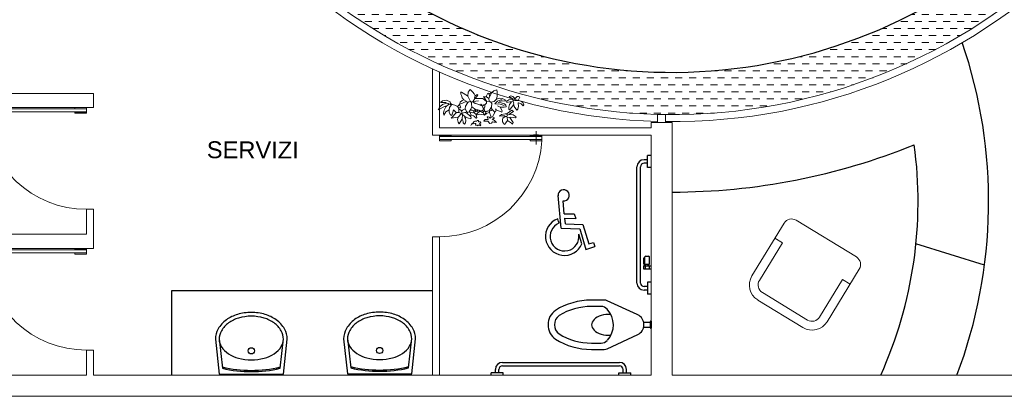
# Model space of a CAD drawing. Header units: millimetres. Extents: x 217.8 to 250.3, y 155.3 to 171.1.
# Tile 20 of 35: x 239.2 to 246.2, y 156 to 158.6. Entities that reach past the tile are written whole.
import ezdxf

# ---------------------------------------------------------------- set-up
doc = ezdxf.new("R2010")
doc.units = ezdxf.units.MM
for name, color, linetype, lineweight in [('ACQUA', 151, 'Continuous', 20), ('ATTREZZI', 175, 'Continuous', 0), ('MURATURA_sezioni', 5, 'Continuous', 18), ('PORTE_infissi', 252, 'Continuous', 5), ('TESTO', 253, 'Continuous', 25), ('VERDE_giardino', 74, 'Continuous', 9), ('VETRATE', 171, 'Continuous', 9)]:
    doc.layers.add(name, color=color, linetype=linetype, lineweight=lineweight)
for name, color, linetype in [('ARREDI_attrezzature', 175, 'Continuous'), ('PROIEZIONI', 145, 'Continuous'), ('SANITARI', 175, 'Continuous')]:
    doc.layers.add(name, color=color, linetype=linetype)
doc.styles.get("Standard").update_dxf_attribs({"font": 'ARIAL.TTF'})

msp = doc.modelspace()

# ---------------------------------------------------------------- hatches: boundary and pattern name
at = {"layer": 'ACQUA'}
h = msp.add_hatch(dxfattribs=at)
h.set_pattern_fill('DASH', color=256, scale=0.4, style=0)
h.set_pattern_definition([(0, (358.711986, -43.13463), (0.05, 0.05), [0.05, -0.05])])
h.paths.add_polyline_path([(244.3418, 165.9229), (244.3418, 165.6204, -0.174446), (246.5631, 164.4613), (246.7837, 164.6645, 0.17708)])
h.paths.add_polyline_path([(243.3257, 165.9208, 2.20923), (247.8419, 161.9543), (247.5419, 161.9543, -2.193796), (243.3257, 165.6181)])

# ---------------------------------------------------------------- linework, layer by layer
at = {"layer": 'ARREDI_attrezzature'}
msp.add_line((246.0554, 156.8854), (245.5696, 157.0366), dxfattribs=at)
for centre, radius, start, end in [((242.5848, 157.3374), 3.5, 339.37163, 18.79674), ((243.8419, 161.9543), 4.55, 270, 292.153), ((242.5848, 157.3374), 3, 335.73091, 7.71645)]:
    msp.add_arc(centre, radius, start, end, dxfattribs=at)
at = {"layer": 'ATTREZZI'}
for p, q in [((245.1473, 156.9434), (244.7206, 157.204)), ((244.6347, 157.1833), (244.4066, 156.8099)), ((244.6229, 157.044), (244.5696, 157.0766)), ((244.6229, 157.044), (244.46, 156.7774)), ((245.1681, 156.8575), (244.94, 156.4841)), ((245.0496, 156.7834), (244.8867, 156.5167)), ((245.1029, 156.7508), (245.0496, 156.7834)), ((244.8007, 156.496), (244.4807, 156.6914)), ((244.7682, 156.4426), (244.4482, 156.6381))]:
    msp.add_line(p, q, dxfattribs=at)
for centre, radius, start, end in [((244.6881, 157.1507), 0.0625, 58.57993, 148.57993), ((245.1147, 156.8901), 0.0625, 328.57993, 58.57993), ((244.5133, 156.7448), 0.125, 148.57993, 238.57993), ((244.5133, 156.7448), 0.0625, 148.57993, 238.57993), ((244.8333, 156.5493), 0.0625, 238.57993, 328.57993), ((244.8333, 156.5493), 0.125, 238.57993, 328.57993)]:
    msp.add_arc(centre, radius, start, end, dxfattribs=at)
at = {"layer": 'MURATURA_sezioni'}
for p, q in [((242.1419, 157.8091), (242.1419, 158.2784)), ((242.1419, 158.2784), (242.1919, 158.2556)), ((242.1919, 157.8591), (242.1919, 158.2556)), ((238.1904, 158.1043), (239.7391, 158.1043)), ((239.7391, 158.0043), (239.7391, 158.1043)), ((238.1903, 158.0043), (239.7391, 158.0043)), ((243.6919, 157.8591), (242.1919, 157.8591)), ((243.6919, 157.8974), (243.6919, 157.8591)), ((243.6919, 157.8974), (243.8419, 157.8974)), ((243.8419, 157.8974), (243.8419, 156.1043)), ((243.6919, 157.8091), (242.1419, 157.8091)), ((243.6919, 157.8091), (243.6919, 156.1043)), ((243.6919, 157.8091), (243.6919, 156.1043)), ((239.6891, 157.1043), (239.6891, 157.2822)), ((239.6891, 157.2822), (239.7391, 157.2822)), ((239.7391, 157.0043), (239.7391, 157.2822)), ((238.1903, 157.1043), (239.6891, 157.1043)), ((242.1419, 156.1043), (242.1419, 157.0871)), ((242.1919, 157.0871), (242.1419, 157.0871)), ((242.1919, 156.5821), (242.1919, 157.0871)), ((238.1891, 157.0043), (239.7391, 157.0043)), ((242.1419, 156.7043), (242.1419, 156.1043)), ((242.1919, 156.1043), (242.1919, 156.5821)), ((239.6891, 156.1043), (239.6891, 156.2822)), ((239.6891, 156.2822), (239.7391, 156.2822)), ((239.7391, 156.1043), (239.7391, 156.2822)), ((239.6891, 156.1043), (238.1891, 156.1043)), ((238.1891, 156.1043), (239.6891, 156.1043)), ((243.6919, 156.1043), (239.7391, 156.1043)), ((242.1419, 156.1043), (240.2919, 156.1043)), ((247.0159, 156.1043), (243.8419, 156.1043)), ((247.0159, 155.9543), (234.1268, 155.9543))]:
    msp.add_line(p, q, dxfattribs=at)
at = {"layer": 'PORTE_infissi'}
msp.add_line((242.8768, 157.8354), (242.8768, 157.7419), dxfattribs=at)
for points in [[(238.9629, 157.9947), (239.6891, 157.9947), (239.6891, 157.9729), (238.9629, 157.9729)], [(239.6891, 157.9955), (239.6891, 158.0043), (239.6067, 158.0043), (239.6067, 157.9955)], [(239.6891, 157.9721), (239.6891, 157.9634), (239.6067, 157.9634), (239.6067, 157.9721)], [(242.1919, 157.8004), (242.1919, 157.8091), (242.2743, 157.8091), (242.2743, 157.8004)], [(242.918, 157.7996), (242.1919, 157.7996), (242.1919, 157.7778), (242.918, 157.7778)], [(242.1919, 157.777), (242.1919, 157.7682), (242.2743, 157.7682), (242.2743, 157.777)], [(242.918, 157.8004), (242.918, 157.8091), (242.8356, 157.8091), (242.8356, 157.8004)], [(242.918, 157.777), (242.918, 157.7682), (242.8356, 157.7682), (242.8356, 157.777)], [(238.9629, 156.9947), (239.6891, 156.9947), (239.6891, 156.9729), (238.9629, 156.9729)], [(239.6891, 156.9955), (239.6891, 157.0043), (239.6067, 157.0043), (239.6067, 156.9955)], [(239.6891, 156.9721), (239.6891, 156.9634), (239.6067, 156.9634), (239.6067, 156.9721)]]:
    msp.add_lwpolyline(points, close=True, dxfattribs=at)
at = {"layer": 'PORTE_infissi', "color": 2}
msp.add_lwpolyline([(243.7376, 157.8974), (243.7376, 157.9557), (243.7943, 157.9557), (243.7943, 157.8974)], dxfattribs=at)
at = {"layer": 'PORTE_infissi', "const_width": 0.00436}
for points in [[(242.8956, 157.8117), (242.858, 157.8117)], [(242.8956, 157.7656), (242.858, 157.7656)]]:
    msp.add_lwpolyline(points, dxfattribs=at)
at = {"layer": 'PORTE_infissi'}
for centre, start, end in [((239.6891, 158.0093), 183.61892, 270), ((242.1919, 157.8141), 270, 356.38108), ((239.6891, 157.0093), 183.61892, 270)]:
    msp.add_arc(centre, 0.7271, start, end, dxfattribs=at)
at = {"layer": 'PROIEZIONI'}
msp.add_arc((243.8419, 161.9543), 3.7, 42.65313, 0, dxfattribs=at)
at = {"layer": 'SANITARI'}
for p, q in [((243.6669, 157.6336), (243.6419, 157.6336)), ((243.6669, 157.5786), (243.6669, 157.6636)), ((243.6919, 157.6636), (243.6669, 157.6636)), ((243.5919, 156.7586), (243.5919, 157.5836)), ((243.6169, 156.7586), (243.6169, 157.5836)), ((243.6669, 157.6086), (243.6419, 157.6086)), ((243.6919, 157.5786), (243.6669, 157.5786)), ((243.0554, 157.1472), (243.032, 157.3789)), ((243.0767, 157.2506), (243.0679, 157.3416)), ((243.0351, 157.1959), (243.0299, 157.2143)), ((243.0767, 157.2506), (243.1467, 157.2486)), ((243.084, 157.1784), (243.0798, 157.2185)), ((243.0798, 157.2185), (243.1575, 157.2163)), ((243.1467, 157.2486), (243.1575, 157.2163)), ((243.0351, 157.1959), (243.0386, 157.1836)), ((243.0554, 157.1472), (243.1857, 157.1435)), ((243.084, 157.1784), (243.2079, 157.1749)), ((243.1857, 157.1435), (243.2299, 156.9971)), ((243.2079, 157.1749), (243.2499, 157.0359)), ((243.1912, 157.0681), (243.1789, 157.1045)), ((243.2016, 157.0374), (243.1912, 157.0681)), ((243.2299, 156.9971), (243.2929, 157.0171)), ((243.2499, 157.0359), (243.284, 157.0467)), ((243.284, 157.0467), (243.2929, 157.0171)), ((243.6397, 156.8942), (243.6397, 156.9343)), ((243.6441, 156.8796), (243.6441, 156.9387)), ((243.6485, 156.8942), (243.6485, 156.9437)), ((243.6536, 156.9488), (243.6746, 156.9488)), ((243.6796, 156.8942), (243.6796, 156.9437)), ((243.6369, 156.8796), (243.6912, 156.8796)), ((243.6369, 156.8796), (243.6369, 156.859)), ((243.6369, 156.859), (243.6912, 156.859)), ((243.6505, 156.8796), (243.6505, 156.859)), ((243.6746, 156.8892), (243.6536, 156.8892)), ((243.6696, 156.8841), (243.6696, 156.8796)), ((243.6746, 156.8892), (243.6746, 156.8892)), ((243.6776, 156.8796), (243.6776, 156.859)), ((243.6669, 156.7336), (243.6419, 156.7336)), ((243.6919, 156.7636), (243.6669, 156.7636)), ((243.6669, 156.7636), (243.6669, 156.6786)), ((242.1419, 156.7043), (240.2919, 156.7043)), ((240.2919, 156.7043), (240.2919, 156.1043)), ((243.6669, 156.7086), (243.6419, 156.7086)), ((243.6919, 156.6786), (243.6669, 156.6786)), ((243.2684, 156.6373), (243.2684, 156.6373)), ((243.36, 156.6373), (243.2684, 156.6373)), ((243.337, 156.5923), (243.2684, 156.5923)), ((243.5931, 156.5345), (243.381, 156.6327)), ((243.5975, 156.5325), (243.5931, 156.5345)), ((243.6393, 156.4803), (243.6863, 156.4803)), ((243.6397, 156.4462), (243.6863, 156.4462)), ((243.641, 156.4603), (243.641, 156.4644)), ((243.6863, 156.484), (243.6863, 156.4424)), ((243.6909, 156.4886), (243.6919, 156.4886)), ((243.6909, 156.4378), (243.6919, 156.4378)), ((243.6919, 156.4886), (243.6919, 156.4378)), ((241.5392, 156.3645), (241.5623, 156.1555)), ((241.9722, 156.1555), (241.9953, 156.3645)), ((243.381, 156.292), (243.5975, 156.3922)), ((240.6026, 156.3592), (240.6299, 156.1116)), ((240.6295, 156.3622), (240.6525, 156.1532)), ((241.0625, 156.1532), (241.0856, 156.3622)), ((241.0852, 156.1116), (241.1125, 156.3592)), ((241.5123, 156.3616), (241.5396, 156.1139)), ((241.9949, 156.1139), (242.0222, 156.3616)), ((243.2684, 156.3323), (243.337, 156.3323)), ((243.2684, 156.2873), (243.36, 156.2873)), ((242.6378, 156.1955), (243.4678, 156.1955)), ((242.6378, 156.1705), (243.4678, 156.1705)), ((240.6299, 156.1116), (241.0852, 156.1116)), ((241.5396, 156.1139), (241.9949, 156.1139)), ((242.5578, 156.1043), (242.5578, 156.1205)), ((242.6428, 156.1205), (242.5578, 156.1205)), ((242.5878, 156.1205), (242.5878, 156.1455)), ((242.6128, 156.1205), (242.6128, 156.1455)), ((242.6428, 156.1043), (242.6428, 156.1205)), ((243.4628, 156.1043), (243.4628, 156.1205)), ((243.4628, 156.1205), (243.5478, 156.1205)), ((243.4928, 156.1205), (243.4928, 156.1455)), ((243.5178, 156.1205), (243.5178, 156.1455)), ((243.5478, 156.1043), (243.5478, 156.1205))]:
    msp.add_line(p, q, dxfattribs=at)
for centre in [(240.8575, 156.2774), (241.7673, 156.2798)]:
    msp.add_circle(centre, 0.022, dxfattribs=at)
for centre, radius, start, end in [((243.6419, 157.5836), 0.05, 90, 180), ((243.6419, 157.5836), 0.025, 90, 180), ((243.0719, 157.3811), 0.0399, 264.49139, 183.42084), ((243.0778, 157.089), 0.1343, 110.8862, 337.38626), ((243.0778, 157.089), 0.1024, 112.67717, 8.12421), ((243.6448, 156.9343), 0.00503, 96.86812, 180), ((243.6492, 156.9387), 0.00503, 97.28242, 180), ((243.6536, 156.9437), 0.00503, 90, 180), ((243.6746, 156.9437), 0.00503, 360, 90), ((243.6448, 156.8942), 0.00503, 180, 263.13188), ((243.6536, 156.8942), 0.00503, 180, 270), ((243.6746, 156.8841), 0.00503, 90, 180), ((243.6746, 156.8942), 0.00503, 270, 360), ((243.6419, 156.7586), 0.05, 180, 270), ((243.6419, 156.7586), 0.025, 180, 270), ((243.2679, 156.1584), 0.479, 89.93561, 121.98752), ((243.2679, 156.1584), 0.434, 89.93236, 121.81228), ((243.337, 156.5323), 0.06, 42.52281, 90.00001), ((243.36, 156.5873), 0.05, 65.15761, 90), ((240.8353, 156.282), 0.265, 106.59072, 125.7268), ((240.8353, 156.282), 0.2379, 106.59072, 125.7268), ((240.8575, 156.2074), 0.3428, 90, 106.59072), ((240.8575, 156.2074), 0.3157, 90, 106.59072), ((240.8575, 156.2074), 0.3428, 73.40928, 90), ((240.8575, 156.2074), 0.3157, 73.40928, 90), ((240.8798, 156.282), 0.2379, 54.2732, 73.40928), ((240.8798, 156.282), 0.265, 54.2732, 73.40928), ((241.745, 156.2844), 0.265, 106.59072, 125.7268), ((241.745, 156.2844), 0.2379, 106.59072, 125.7268), ((241.7673, 156.2097), 0.3428, 90, 106.59072), ((241.7673, 156.2097), 0.3157, 90, 106.59072), ((241.7673, 156.2097), 0.3428, 73.40928, 90), ((241.7673, 156.2097), 0.3157, 73.40928, 90), ((241.7895, 156.2844), 0.2379, 54.2732, 73.40928), ((241.7895, 156.2844), 0.265, 54.2732, 73.40928), ((243.086, 156.4623), 0.125, 125.0968, 234.9032), ((243.086, 156.4623), 0.08, 125.89578, 234.10422), ((243.2601, 156.4618), 0.1644, 318.02884, 42.52281), ((243.566, 156.4644), 0.075, 360, 65.15761), ((240.8013, 156.3293), 0.2067, 125.7268, 150.06363), ((240.8013, 156.3293), 0.1797, 125.7268, 150.06363), ((240.9138, 156.3293), 0.1797, 29.93637, 54.2732), ((240.9138, 156.3293), 0.2067, 29.93637, 54.2732), ((241.659, 156.3616), 0.1467, 150.06363, 180), ((241.711, 156.3316), 0.2067, 125.7268, 150.06363), ((241.711, 156.3316), 0.1797, 125.7268, 150.06363), ((241.8235, 156.3316), 0.1797, 29.93637, 54.2732), ((241.8235, 156.3316), 0.2067, 29.93637, 54.2732), ((241.8755, 156.3616), 0.1467, 360, 29.93637), ((243.566, 156.4603), 0.075, 294.84239, 360), ((243.6909, 156.484), 0.00466, 90, 180), ((243.6909, 156.4424), 0.00466, 180, 270), ((240.7493, 156.3592), 0.1467, 150.06363, 180), ((240.7493, 156.3592), 0.1197, 150.06363, 180), ((240.9658, 156.3592), 0.1197, 360, 29.93637), ((240.9658, 156.3592), 0.1467, 360, 29.93637), ((241.659, 156.3616), 0.1197, 150.06363, 180), ((241.8755, 156.3616), 0.1197, 360, 29.93637), ((243.2679, 156.7663), 0.434, 238.18772, 270.06764), ((240.7251, 156.3592), 0.0955, 180, 212.94672), ((240.7884, 156.4003), 0.1709, 212.94672, 237.416), ((240.9266, 156.4003), 0.1709, 302.584, 327.05328), ((240.9899, 156.3592), 0.0955, 327.05328, 360), ((241.6348, 156.3616), 0.0955, 180, 212.94672), ((241.6982, 156.4026), 0.1709, 212.94672, 237.416), ((241.8363, 156.4026), 0.1709, 302.584, 327.05328), ((241.8997, 156.3616), 0.0955, 327.05328, 360), ((243.2679, 156.7663), 0.479, 238.01248, 270.06439), ((243.337, 156.3923), 0.06, 269.99999, 317.47719), ((240.8302, 156.4655), 0.2484, 237.416, 255.17182), ((240.8575, 156.5689), 0.3553, 255.17182, 270), ((240.8575, 156.5689), 0.3553, 270, 284.82818), ((240.8849, 156.4655), 0.2484, 284.82818, 302.584), ((241.7399, 156.4679), 0.2484, 237.416, 255.17182), ((241.7673, 156.5712), 0.3553, 255.17182, 270), ((241.7673, 156.5712), 0.3553, 270, 284.82818), ((241.7946, 156.4679), 0.2484, 284.82818, 302.584), ((243.36, 156.3373), 0.05, 270, 294.84239), ((240.8575, 157.0338), 0.8952, 256.69295, 270), ((240.8575, 157.0338), 0.8952, 270, 283.30705), ((241.7673, 157.0362), 0.8952, 256.69295, 270), ((241.7673, 157.0362), 0.9042, 256.89648, 270), ((241.7673, 157.0362), 0.8952, 270, 283.30705), ((241.7673, 157.0362), 0.9042, 270, 283.10352), ((242.6378, 156.1455), 0.05, 90, 180), ((242.6378, 156.1455), 0.025, 90, 180), ((243.4678, 156.1455), 0.05, 0, 90), ((243.4678, 156.1455), 0.025, 0, 90), ((240.8575, 157.0338), 0.9042, 256.89648, 270), ((240.8575, 157.0338), 0.9042, 270, 283.10352)]:
    msp.add_arc(centre, radius, start, end, dxfattribs=at)
msp.add_ellipse((243.3973, 156.4618), major_axis=(-0.1278, 0), ratio=0.579882, start_param=4.637148, end_param=7.929222, dxfattribs=at)
at = {"layer": 'VERDE_giardino'}
for p, q in [((242.3416, 158.114), (242.3482, 158.114)), ((242.342, 158.1085), (242.3416, 158.114)), ((242.3482, 158.114), (242.3897, 158.0875)), ((242.393, 158.0858), (242.3953, 158.1125)), ((242.3953, 158.1125), (242.4082, 158.1324)), ((242.4082, 158.1324), (242.4288, 158.1133)), ((242.4288, 158.1133), (242.4379, 158.1013)), ((242.5438, 158.0991), (242.5571, 158.1107)), ((242.5488, 158.0842), (242.5635, 158.1109)), ((242.5571, 158.1107), (242.5637, 158.1107)), ((242.5635, 158.1109), (242.5779, 158.122)), ((242.5779, 158.122), (242.5993, 158.1292)), ((242.5993, 158.1292), (242.6015, 158.1133)), ((242.6015, 158.1133), (242.6, 158.0846)), ((242.2132, 158.0521), (242.1999, 158.0406)), ((242.2004, 158.0411), (242.2339, 158.0411)), ((242.2424, 158.0559), (242.2132, 158.0521)), ((242.2339, 158.0411), (242.2405, 158.0345)), ((242.2676, 158.0453), (242.2424, 158.0559)), ((242.2676, 158.0453), (242.2703, 158.0328)), ((242.3333, 158.0245), (242.339, 158.0423)), ((242.339, 158.0423), (242.3534, 158.0551)), ((242.3435, 158.0989), (242.342, 158.1085)), ((242.3814, 158.0477), (242.3433, 158.0311)), ((242.3482, 158.0908), (242.3435, 158.0989)), ((242.3482, 158.0908), (242.3532, 158.0742)), ((242.3532, 158.0742), (242.3648, 158.0593)), ((242.3534, 158.0551), (242.3648, 158.0593)), ((242.3648, 158.0593), (242.3814, 158.0494)), ((242.393, 158.0394), (242.3764, 158.0129)), ((242.3814, 158.0494), (242.3814, 158.0477)), ((242.3814, 158.0477), (242.393, 158.0394)), ((242.3897, 158.0875), (242.393, 158.0858)), ((242.4014, 158.0662), (242.393, 158.0858)), ((242.393, 158.0394), (242.3998, 158.0455)), ((242.3998, 158.0455), (242.4112, 158.0477)), ((242.4112, 158.0477), (242.4014, 158.0662)), ((242.4112, 158.0477), (242.4179, 158.0411)), ((242.4212, 158.0444), (242.4179, 158.0411)), ((242.4179, 158.0411), (242.4179, 158.0245)), ((242.4295, 158.0444), (242.4212, 158.0444)), ((242.4427, 158.0676), (242.4295, 158.0494)), ((242.4295, 158.0494), (242.4311, 158.0461)), ((242.4311, 158.0461), (242.4295, 158.0444)), ((242.4341, 158.0391), (242.4295, 158.0444)), ((242.4311, 158.0461), (242.4676, 158.0527)), ((242.4455, 158.0327), (242.4341, 158.0391)), ((242.4379, 158.1013), (242.4444, 158.0875)), ((242.4444, 158.0875), (242.4394, 158.0742)), ((242.4394, 158.0742), (242.4427, 158.0676)), ((242.4427, 158.0676), (242.4444, 158.0676)), ((242.4444, 158.0875), (242.4593, 158.0974)), ((242.4643, 158.0925), (242.4444, 158.0676)), ((242.4444, 158.0676), (242.446, 158.0676)), ((242.4997, 158.0676), (242.446, 158.0676)), ((242.4593, 158.0974), (242.4643, 158.0925)), ((242.5256, 158.0461), (242.4997, 158.0676)), ((242.5057, 158.0792), (242.5007, 158.0809)), ((242.5256, 158.0809), (242.5057, 158.0792)), ((242.5057, 158.0792), (242.5284, 158.0452)), ((242.5256, 158.0444), (242.5239, 158.0345)), ((242.5339, 158.1057), (242.5256, 158.0875)), ((242.5256, 158.0875), (242.5256, 158.0809)), ((242.5256, 158.0809), (242.5405, 158.0693)), ((242.5256, 158.0444), (242.5256, 158.0461)), ((242.5438, 158.0494), (242.5284, 158.0452)), ((242.5438, 158.0991), (242.5339, 158.1057)), ((242.5488, 158.0842), (242.5405, 158.0693)), ((242.5405, 158.0693), (242.5438, 158.0494)), ((242.5438, 158.0991), (242.5455, 158.0875)), ((242.5554, 158.0427), (242.5438, 158.0494)), ((242.5455, 158.0875), (242.5488, 158.0842)), ((242.5786, 158.0477), (242.5554, 158.0427)), ((242.5554, 158.0427), (242.5637, 158.0328)), ((242.5952, 158.0643), (242.5786, 158.0477)), ((242.5834, 158.0299), (242.6033, 158.0497)), ((242.6, 158.0846), (242.5952, 158.0643)), ((242.6184, 158.0709), (242.5952, 158.0643)), ((242.5952, 158.0643), (242.5952, 158.066)), ((242.6033, 158.0497), (242.6256, 158.0599)), ((242.6168, 158.0427), (242.6068, 158.0378)), ((242.6201, 158.0477), (242.6168, 158.0427)), ((242.6168, 158.0427), (242.63, 158.0378)), ((242.6184, 158.0709), (242.6388, 158.0678)), ((242.625, 158.0494), (242.6201, 158.0477)), ((242.6598, 158.0527), (242.625, 158.0494)), ((242.6256, 158.0599), (242.636, 158.0589)), ((242.6388, 158.0678), (242.6548, 158.0582)), ((242.6548, 158.0582), (242.6598, 158.0527)), ((242.6598, 158.0527), (242.6648, 158.051)), ((242.684, 158.0601), (242.6691, 158.0485)), ((242.6691, 158.0485), (242.6691, 158.0402)), ((242.6899, 158.0456), (242.6691, 158.0402)), ((242.7089, 158.0617), (242.684, 158.0601)), ((242.6975, 158.0863), (242.6857, 158.0833)), ((242.6857, 158.0833), (242.7089, 158.065)), ((242.7022, 158.0452), (242.6884, 158.0257)), ((242.7022, 158.0452), (242.6899, 158.0456)), ((242.7112, 158.0831), (242.6975, 158.0863)), ((242.7138, 158.0468), (242.7022, 158.0452)), ((242.7089, 158.065), (242.7089, 158.0617)), ((242.7089, 158.0617), (242.7155, 158.0518)), ((242.7205, 158.0733), (242.7112, 158.0831)), ((242.7155, 158.0518), (242.7138, 158.0468)), ((242.7138, 158.0468), (242.7188, 158.0352)), ((242.7271, 158.0551), (242.7155, 158.0518)), ((242.7254, 158.0667), (242.7205, 158.0733)), ((242.7337, 158.0733), (242.7254, 158.0667)), ((242.7254, 158.0667), (242.7271, 158.0551)), ((242.7271, 158.0551), (242.7536, 158.0551)), ((242.7416, 158.0815), (242.7337, 158.0733)), ((242.7508, 158.0823), (242.7416, 158.0815)), ((242.7602, 158.0783), (242.7508, 158.0823)), ((242.7602, 158.0783), (242.752, 158.0584)), ((242.752, 158.0584), (242.7536, 158.0551)), ((242.7728, 158.048), (242.7536, 158.0551)), ((242.7835, 158.0392), (242.7728, 158.048)), ((242.7901, 158.0236), (242.7835, 158.0392)), ((242.2322, 158.0129), (242.1829, 157.9873)), ((242.1941, 158.0096), (242.1829, 157.9873)), ((242.1938, 158.0088), (242.212, 158.0253)), ((242.212, 158.0253), (242.2405, 158.0345)), ((242.2242, 157.9859), (242.2205, 157.9668)), ((242.2217, 157.949), (242.2375, 157.9732)), ((242.2355, 158.0096), (242.2242, 157.9859)), ((242.2355, 158.0096), (242.2322, 158.0129)), ((242.2587, 158.0278), (242.2355, 158.0096)), ((242.2375, 157.9732), (242.2594, 157.9884)), ((242.2405, 158.0345), (242.2538, 158.0328)), ((242.2538, 158.0328), (242.2587, 158.0278)), ((242.2587, 158.0278), (242.267, 158.0278)), ((242.2594, 157.9884), (242.2621, 158.005)), ((242.2594, 157.9884), (242.2606, 157.9719)), ((242.2606, 157.9719), (242.2667, 157.9554)), ((242.2621, 158.005), (242.2734, 158.0216)), ((242.2703, 158.0328), (242.267, 158.0278)), ((242.2737, 158.0212), (242.267, 158.0278)), ((242.281, 158.0257), (242.27, 158.0334)), ((242.2821, 158.0254), (242.2737, 158.0212)), ((242.2792, 157.9481), (242.2919, 157.9881)), ((242.3011, 158.0203), (242.281, 158.0257)), ((242.2919, 157.9881), (242.3101, 157.9698)), ((242.3101, 158.0162), (242.3011, 158.0203)), ((242.3184, 158.0113), (242.3101, 158.0162)), ((242.3101, 157.9698), (242.3134, 157.9682)), ((242.3283, 157.9698), (242.3134, 157.9682)), ((242.3333, 158.0262), (242.3184, 158.0113)), ((242.3184, 158.0113), (242.3267, 158.0013)), ((242.3267, 158.0013), (242.33, 157.9914)), ((242.34, 158.0013), (242.3267, 158.0013)), ((242.33, 157.9914), (242.3283, 157.9698)), ((242.3283, 157.9698), (242.3466, 157.9615)), ((242.3359, 157.9905), (242.33, 157.9914)), ((242.3333, 158.0262), (242.3333, 158.0245)), ((242.3333, 158.0245), (242.3433, 158.0063)), ((242.3433, 158.0311), (242.335, 158.0278)), ((242.3428, 157.9857), (242.3359, 157.9905)), ((242.3433, 158.0063), (242.34, 158.0013)), ((242.3482, 157.9781), (242.3428, 157.9857)), ((242.3549, 157.9847), (242.3482, 157.9781)), ((242.3482, 157.9781), (242.3516, 157.9632)), ((242.3731, 157.9947), (242.3549, 157.9847)), ((242.3847, 157.9748), (242.3714, 157.9682)), ((242.3764, 158.0129), (242.3731, 157.9947)), ((242.3731, 157.9947), (242.3847, 157.9748)), ((242.3847, 157.9748), (242.3897, 157.9698)), ((242.3897, 157.9698), (242.3864, 157.9632)), ((242.4013, 157.9748), (242.3897, 157.9698)), ((242.4096, 157.9847), (242.4013, 157.9748)), ((242.4013, 157.9748), (242.4096, 157.9682)), ((242.4129, 157.993), (242.4096, 157.9847)), ((242.4096, 157.9847), (242.4245, 157.9847)), ((242.4145, 157.9715), (242.4096, 157.9682)), ((242.4162, 157.998), (242.4129, 157.993)), ((242.4278, 157.9665), (242.4145, 157.9715)), ((242.4212, 158.0096), (242.4162, 157.998)), ((242.4179, 158.0245), (242.4212, 158.0129)), ((242.4212, 158.0129), (242.4212, 158.0096)), ((242.4212, 158.0096), (242.4477, 157.9914)), ((242.4245, 157.9847), (242.4328, 157.9814)), ((242.4361, 157.9698), (242.4278, 157.9665)), ((242.446, 157.9897), (242.4328, 157.9814)), ((242.4328, 157.9814), (242.4344, 157.9731)), ((242.4344, 157.9731), (242.4361, 157.9698)), ((242.4493, 157.9781), (242.4361, 157.9698)), ((242.4361, 157.9698), (242.4361, 157.9682)), ((242.4576, 158.0311), (242.4455, 158.0327)), ((242.4477, 157.9914), (242.446, 157.9897)), ((242.446, 157.9897), (242.4477, 157.9814)), ((242.4477, 157.9914), (242.4576, 157.9881)), ((242.4477, 157.9814), (242.4493, 157.9781)), ((242.451, 157.9765), (242.4493, 157.9781)), ((242.4609, 157.9831), (242.451, 157.9765)), ((242.4659, 157.9698), (242.451, 157.9549)), ((242.4576, 158.0311), (242.4759, 158.0245)), ((242.4576, 157.9881), (242.4643, 157.9881)), ((242.4576, 157.9881), (242.4609, 157.9831)), ((242.4643, 157.9881), (242.4609, 157.9831)), ((242.4609, 157.9831), (242.4609, 157.9814)), ((242.4609, 157.9814), (242.4659, 157.9698)), ((242.4643, 157.9881), (242.4709, 157.9864)), ((242.4775, 157.9765), (242.4659, 157.9698)), ((242.4709, 157.9864), (242.4875, 157.9814)), ((242.4709, 157.9864), (242.4775, 157.9765)), ((242.4759, 158.0245), (242.4842, 158.0278)), ((242.4759, 158.0245), (242.4858, 158.0179)), ((242.4775, 157.9765), (242.4858, 157.9765)), ((242.4842, 158.0278), (242.4908, 158.0245)), ((242.4858, 158.0179), (242.4891, 158.0179)), ((242.4875, 157.9814), (242.4858, 157.9765)), ((242.4858, 157.9765), (242.4958, 157.9698)), ((242.4974, 157.9831), (242.4875, 157.9814)), ((242.4908, 158.0245), (242.4891, 158.0179)), ((242.4891, 158.0179), (242.4958, 158.0129)), ((242.5057, 158.0229), (242.4958, 158.0129)), ((242.4958, 158.0129), (242.4991, 158.0046)), ((242.4958, 157.9698), (242.5007, 157.9682)), ((242.5024, 157.9881), (242.4974, 157.9831)), ((242.4974, 157.9831), (242.504, 157.9731)), ((242.4991, 158.0046), (242.504, 157.998)), ((242.504, 157.9731), (242.5007, 157.9682)), ((242.504, 157.998), (242.5024, 157.9881)), ((242.504, 157.998), (242.509, 157.998)), ((242.5107, 157.9798), (242.504, 157.9731)), ((242.514, 158.0229), (242.5057, 158.0229)), ((242.514, 158.0104), (242.509, 157.998)), ((242.509, 157.998), (242.5107, 157.9798)), ((242.5107, 157.9798), (242.5206, 157.9731)), ((242.5206, 157.9715), (242.5107, 157.9499)), ((242.5223, 158.0328), (242.514, 158.0229)), ((242.514, 158.0229), (242.514, 158.0104)), ((242.5306, 157.9781), (242.5206, 157.9715)), ((242.5206, 157.9731), (242.5206, 157.9715)), ((242.5239, 158.0345), (242.5223, 158.0328)), ((242.5422, 157.9814), (242.5306, 157.9781)), ((242.5455, 157.9897), (242.5422, 157.9814)), ((242.5422, 157.9814), (242.5455, 157.9798)), ((242.5488, 157.9914), (242.5455, 157.9897)), ((242.5455, 157.9914), (242.5455, 157.9897)), ((242.5455, 157.9798), (242.5455, 157.9682)), ((242.5521, 157.9798), (242.5455, 157.9798)), ((242.5554, 157.9997), (242.5488, 157.9914)), ((242.5571, 157.9831), (242.5521, 157.9798)), ((242.5604, 158.0063), (242.5554, 158.0013)), ((242.5554, 158.0013), (242.5554, 157.9997)), ((242.5654, 157.9914), (242.5571, 157.9831)), ((242.5604, 158.0063), (242.5637, 158.0328)), ((242.5604, 158.0063), (242.5604, 158.0013)), ((242.5604, 158.0013), (242.5654, 157.9914)), ((242.5654, 157.9914), (242.5819, 157.9748)), ((242.5807, 157.9653), (242.5819, 157.9748)), ((242.5886, 157.9748), (242.5819, 157.9748)), ((242.6219, 158.0278), (242.5834, 158.0299)), ((242.5935, 157.9881), (242.5886, 157.9947)), ((242.5935, 157.9881), (242.5886, 157.9748)), ((242.5935, 157.9881), (242.6333, 157.9715)), ((242.6217, 158.0063), (242.6035, 158.0162)), ((242.6217, 158.0063), (242.6234, 158.0079)), ((242.6217, 158.0063), (242.6366, 157.9814)), ((242.6502, 158.0193), (242.6219, 158.0278)), ((242.6234, 158.0079), (242.6499, 158.0079)), ((242.63, 158.0378), (242.6516, 158.0295)), ((242.6333, 157.9715), (242.6366, 157.9814)), ((242.6499, 158.0079), (242.6648, 158.0096)), ((242.6516, 158.0295), (242.6615, 158.0212)), ((242.6648, 158.0096), (242.6615, 158.0212)), ((242.7046, 157.9847), (242.6714, 157.9615)), ((242.6884, 158.0257), (242.6838, 158.0066)), ((242.6838, 158.0066), (242.684, 157.9921)), ((242.684, 157.9921), (242.6873, 157.9888)), ((242.6873, 157.9888), (242.6857, 157.9871)), ((242.6939, 157.9938), (242.6873, 157.9888)), ((242.7162, 157.9765), (242.6897, 157.9599)), ((242.7188, 158.0269), (242.6939, 157.9938)), ((242.7046, 157.9847), (242.7162, 157.9765)), ((242.7188, 158.0352), (242.7171, 158.0302)), ((242.7171, 158.0302), (242.7188, 158.0269)), ((242.7188, 158.0269), (242.7219, 158.0113)), ((242.7219, 158.0113), (242.7403, 157.9855)), ((242.7404, 157.9855), (242.747, 157.9938)), ((242.747, 157.9938), (242.7523, 158.0129)), ((242.752, 158.0385), (242.7486, 158.0352)), ((242.7523, 158.0129), (242.7486, 158.0352)), ((242.752, 158.0385), (242.7698, 158.0313)), ((242.7698, 158.0313), (242.7851, 158.017)), ((242.7851, 158.017), (242.7901, 158.0236)), ((242.2205, 157.9668), (242.2217, 157.949)), ((242.2667, 157.9554), (242.2776, 157.9477)), ((242.3134, 157.9682), (242.2734, 157.9281)), ((242.2734, 157.9281), (242.3217, 157.9367)), ((242.3197, 157.9191), (242.3234, 157.935)), ((242.3231, 157.9008), (242.3197, 157.9191)), ((242.3217, 157.9367), (242.3234, 157.935)), ((242.331, 157.8892), (242.3231, 157.9008)), ((242.3466, 157.9615), (242.3234, 157.935)), ((242.3499, 157.9184), (242.331, 157.8892)), ((242.3466, 157.9615), (242.3499, 157.9615)), ((242.3516, 157.9632), (242.3499, 157.9615)), ((242.3499, 157.9615), (242.3549, 157.9549)), ((242.3516, 157.9218), (242.3499, 157.9184)), ((242.3714, 157.9682), (242.3516, 157.9632)), ((242.3549, 157.9549), (242.3516, 157.9218)), ((242.3516, 157.9218), (242.3565, 157.9129)), ((242.3549, 157.9549), (242.3714, 157.9416)), ((242.3565, 157.9129), (242.3594, 157.9022)), ((242.3594, 157.9022), (242.3598, 157.8952)), ((242.3714, 157.9682), (242.383, 157.9632)), ((242.3714, 157.9416), (242.3792, 157.9361)), ((242.3714, 157.9416), (242.3714, 157.94)), ((242.3714, 157.9334), (242.3714, 157.94)), ((242.3758, 157.9254), (242.3714, 157.9334)), ((242.375, 157.8957), (242.3778, 157.9123)), ((242.3778, 157.9123), (242.3758, 157.9254)), ((242.3792, 157.9361), (242.3965, 157.9292)), ((242.383, 157.9632), (242.3864, 157.9632)), ((242.3864, 157.9632), (242.4062, 157.9466)), ((242.3965, 157.9292), (242.4145, 157.9267)), ((242.4062, 157.9466), (242.4096, 157.9466)), ((242.4096, 157.9682), (242.4162, 157.9499)), ((242.4162, 157.9499), (242.4096, 157.9466)), ((242.4096, 157.9466), (242.4129, 157.9383)), ((242.4129, 157.9383), (242.4162, 157.9317)), ((242.4129, 157.9267), (242.4145, 157.9267)), ((242.4162, 157.9317), (242.4145, 157.9267)), ((242.4145, 157.9267), (242.4162, 157.9234)), ((242.433, 157.945), (242.4162, 157.9499)), ((242.4361, 157.9019), (242.4311, 157.8969)), ((242.4398, 157.9405), (242.433, 157.945)), ((242.4361, 157.9682), (242.451, 157.9549)), ((242.4377, 157.9052), (242.4361, 157.9035)), ((242.4361, 157.9035), (242.4361, 157.9019)), ((242.4377, 157.9052), (242.4411, 157.9085)), ((242.4477, 157.9317), (242.4398, 157.9405)), ((242.4411, 157.9085), (242.4491, 157.9064)), ((242.4527, 157.93), (242.4477, 157.9317)), ((242.4491, 157.9064), (242.4556, 157.9085)), ((242.451, 157.9549), (242.4527, 157.9499)), ((242.4667, 157.9559), (242.4525, 157.9503)), ((242.4527, 157.9499), (242.456, 157.9334)), ((242.456, 157.9334), (242.4527, 157.93)), ((242.4556, 157.9085), (242.4593, 157.9118)), ((242.4593, 157.9118), (242.4676, 157.9118)), ((242.4742, 157.9566), (242.4667, 157.9559)), ((242.4676, 157.9118), (242.4676, 157.9035)), ((242.4676, 157.9035), (242.4808, 157.9019)), ((242.5074, 157.9516), (242.4742, 157.9566)), ((242.4808, 157.9019), (242.4842, 157.8969)), ((242.5007, 157.9682), (242.5074, 157.9516)), ((242.5156, 157.9184), (242.5057, 157.9101)), ((242.5057, 157.9101), (242.5074, 157.9068)), ((242.5074, 157.9516), (242.5107, 157.9499)), ((242.5355, 157.9085), (242.5074, 157.9068)), ((242.5107, 157.9499), (242.5241, 157.9611)), ((242.5355, 157.9184), (242.5156, 157.9184)), ((242.5241, 157.9611), (242.5362, 157.9666)), ((242.5368, 157.9391), (242.5289, 157.9383)), ((242.5289, 157.9383), (242.5372, 157.9218)), ((242.5372, 157.9218), (242.5355, 157.9184)), ((242.5488, 157.8919), (242.5355, 157.9085)), ((242.5362, 157.9666), (242.5455, 157.9682)), ((242.5445, 157.9359), (242.5368, 157.9391)), ((242.5504, 157.9284), (242.5445, 157.9359)), ((242.5455, 157.9682), (242.5587, 157.9367)), ((242.5587, 157.9367), (242.5504, 157.9284)), ((242.567, 157.9383), (242.5587, 157.9367)), ((242.5621, 157.8985), (242.567, 157.9035)), ((242.5654, 157.9218), (242.5731, 157.9248)), ((242.572, 157.9168), (242.5654, 157.9218)), ((242.567, 157.9383), (242.5734, 157.9487)), ((242.567, 157.9383), (242.5819, 157.9317)), ((242.567, 157.9035), (242.5761, 157.9005)), ((242.5752, 157.9162), (242.572, 157.9168)), ((242.5731, 157.9248), (242.5789, 157.928)), ((242.5734, 157.9487), (242.5807, 157.9653)), ((242.5819, 157.9126), (242.5752, 157.9162)), ((242.5761, 157.9005), (242.5859, 157.8996)), ((242.5789, 157.928), (242.5819, 157.9317)), ((242.5895, 157.906), (242.5819, 157.9126)), ((242.5859, 157.8996), (242.5935, 157.9002)), ((242.5935, 157.9002), (242.5895, 157.906)), ((242.5935, 157.9002), (242.5952, 157.8985)), ((242.6183, 157.9434), (242.6305, 157.9554)), ((242.6366, 157.9466), (242.6183, 157.9434)), ((242.6305, 157.9554), (242.6565, 157.9599)), ((242.6366, 157.9466), (242.6532, 157.945)), ((242.6416, 157.9284), (242.6381, 157.9171)), ((242.6381, 157.9171), (242.6388, 157.9028)), ((242.6388, 157.9028), (242.6466, 157.8936)), ((242.6565, 157.94), (242.6416, 157.9284)), ((242.6532, 157.945), (242.6565, 157.94)), ((242.6748, 157.9118), (242.6549, 157.8853)), ((242.6681, 157.9599), (242.6565, 157.9599)), ((242.6681, 157.9416), (242.6565, 157.94)), ((242.6698, 157.9615), (242.6681, 157.9599)), ((242.6681, 157.9615), (242.6681, 157.9599)), ((242.6681, 157.9615), (242.6698, 157.9615)), ((242.6681, 157.9599), (242.6681, 157.9582)), ((242.6681, 157.9582), (242.6731, 157.9499)), ((242.6731, 157.9499), (242.6681, 157.9416)), ((242.6681, 157.9416), (242.6714, 157.9367)), ((242.6698, 157.9615), (242.6714, 157.9615)), ((242.6714, 157.9367), (242.6897, 157.9334)), ((242.6714, 157.9367), (242.6748, 157.9118)), ((242.6864, 157.9549), (242.6731, 157.9499)), ((242.6748, 157.9118), (242.7013, 157.8936)), ((242.6897, 157.9599), (242.6864, 157.9549)), ((242.6864, 157.9549), (242.7145, 157.9532)), ((242.698, 157.935), (242.6897, 157.9334)), ((242.6897, 157.9334), (242.7145, 157.8985)), ((242.7311, 157.9317), (242.698, 157.935)), ((242.7145, 157.9532), (242.7344, 157.9383)), ((242.7344, 157.9383), (242.7311, 157.9317)), ((242.3681, 157.8853), (242.3598, 157.8952)), ((242.3681, 157.8853), (242.375, 157.8957)), ((242.4195, 157.8853), (242.4129, 157.877)), ((242.4311, 157.8969), (242.4195, 157.8869)), ((242.4195, 157.8853), (242.4293, 157.8892)), ((242.4195, 157.8869), (242.4195, 157.8853)), ((242.4293, 157.8892), (242.4415, 157.891)), ((242.4415, 157.891), (242.4493, 157.8919)), ((242.4493, 157.8919), (242.4477, 157.882)), ((242.4477, 157.882), (242.4477, 157.8803)), ((242.4477, 157.8803), (242.4593, 157.8787)), ((242.4593, 157.8787), (242.4626, 157.8737)), ((242.4626, 157.8737), (242.4658, 157.8785)), ((242.4658, 157.8785), (242.4715, 157.8803)), ((242.4715, 157.8803), (242.4783, 157.8791)), ((242.4842, 157.8969), (242.4742, 157.8919)), ((242.4742, 157.8919), (242.4858, 157.8787)), ((242.4783, 157.8791), (242.4825, 157.8737)), ((242.4858, 157.8787), (242.4825, 157.8737)), ((242.4875, 157.8952), (242.4842, 157.8969)), ((242.5621, 157.8936), (242.5488, 157.8919)), ((242.5621, 157.8936), (242.5621, 157.8985)), ((242.6466, 157.8936), (242.6499, 157.8836)), ((242.6549, 157.8853), (242.6499, 157.8836)), ((242.7013, 157.8936), (242.7096, 157.8853)), ((242.7145, 157.8985), (242.7096, 157.8853))]:
    msp.add_line(p, q, dxfattribs=at)
for centre, start, end in [((242.2676, 158.0453), 12.80429, 67.53328), ((242.4997, 158.0676), 49.84401, 89.64699)]:
    msp.add_arc(centre, 0.000000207, start, end, dxfattribs=at)
at = {"layer": 'VETRATE'}
for radius, start, end in [(4, 269.31802, 0), (4.05, 269.32644, 359.29263), (4, 224.25705, 268.50634), (4.05, 224.2555, 268.52479)]:
    msp.add_arc((243.8419, 161.9543), radius, start, end, dxfattribs=at)

# ---------------------------------------------------------------- texts
at = {"layer": 'TESTO'}
msp.add_text('SERVIZI', height=0.12, rotation=359.78047, dxfattribs=at).set_placement((240.5419, 157.645))

doc.saveas('drawing.dxf')
